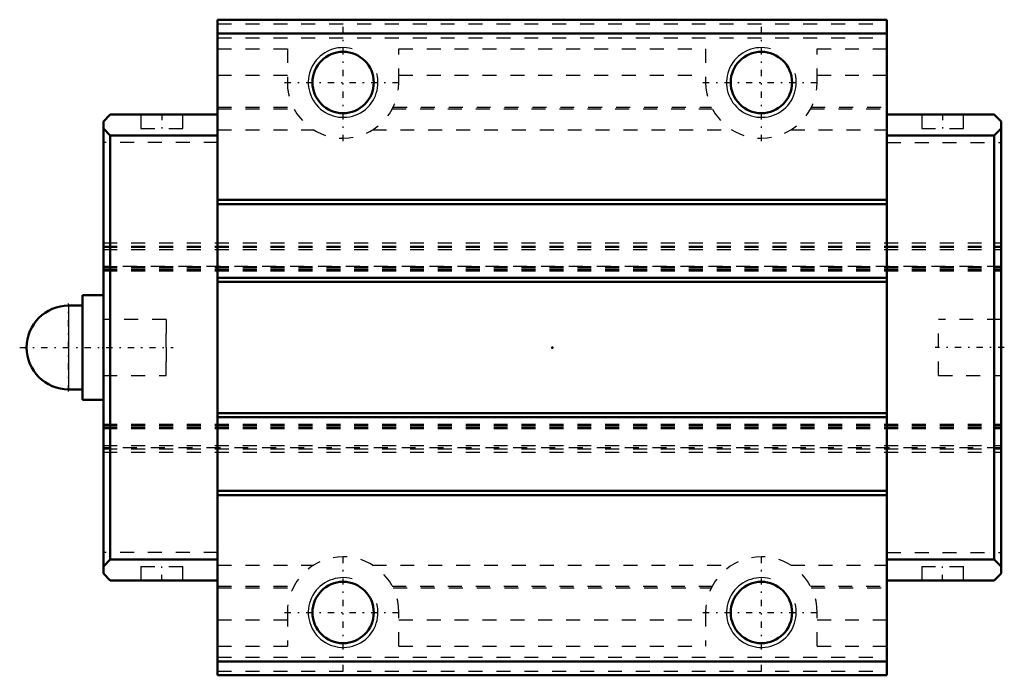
# Model space of a CAD drawing. Header units: millimetres. Extents: x -38.2 to 32.4, y -23.5 to 23.5.
import ezdxf

# ---------------------------------------------------------------- set-up
doc = ezdxf.new("R2010")
doc.units = ezdxf.units.MM
doc.linetypes.add('Center', pattern=[1.5, 0.45, -0.5, 0.05, -0.5])
doc.linetypes.add('Dashed', pattern=[2, 1, -1])
for name, color, linetype, lineweight in [('2d ConnectionPoints', 7, 'Continuous', 50), ('AM_0', 7, 'Continuous', 50), ('AM_4', 3, 'Continuous', 25), ('AM_5', 3, 'Continuous', 25), ('AM_7', 7, 'Center', 25), ('AM_9', 6, 'Dashed', 25)]:
    doc.layers.add(name, color=color, linetype=linetype, lineweight=lineweight)

# ---------------------------------------------------------------- blocks, each defined once
blk = doc.blocks.new('1_PB1021B_SHS_grease_nipple_joint_0_in_SHS15C1SS_GK__BLOCK_PB1021B1__4')
at = {"layer": 'AM_0'}
for p, q in [((-33.7, 3.75), (-33.7, -3.75)), ((-32.2, 3.75), (-33.7, 3.75)), ((-33.7, 3), (-34.7, 3)), ((-34.7, -3), (-33.7, -3)), ((-33.7, -3.75), (-32.2, -3.75))]:
    blk.add_line(p, q, dxfattribs=at)
blk.add_arc((-34.7, 0), 3, 90, 270, dxfattribs=at)
at = {"layer": 'AM_4'}
blk.add_line((-34.7, 3), (-34.7, -3), dxfattribs=at)
at = {"layer": 'AM_7'}
for p, q in [((-34.7, -3.15), (-34.7, 3.15)), ((-38.2, 0), (-27.2, 0))]:
    blk.add_line(p, q, dxfattribs=at)
at = {"layer": 'AM_9'}
for p, q in [((-27.7, 2), (-32.2, 2)), ((-27.7, 2), (-27.7, -2)), ((-32.2, -2), (-27.7, -2))]:
    blk.add_line(p, q, dxfattribs=at)
blk = doc.blocks.new('2_SHS15CSSPB1021B1_Slide25_55_0_in_SHS15C1SS_GK__BLOCK_PB1021B1__4')
at = {"layer": 'AM_0'}
for p, q in [((-24, 23.5), (24, 23.5)), ((-24, -23.5), (-24, 23.5)), ((24, -23.5), (24, 23.5)), ((-24, 22.5), (24, 22.5)), ((-31.7, 16.7), (-32.2, 16.2)), ((-24, 16.7), (-31.7, 16.7)), ((24, 16.7), (31.7, 16.7)), ((31.7, 16.7), (32.2, 16.2)), ((-32.2, -16.2), (-32.2, 16.2)), ((-32.2, 15.7), (-31.7, 15.2)), ((32.2, 15.7), (31.7, 15.2)), ((32.2, -16.2), (32.2, 16.2)), ((-24, 15.2), (-31.7, 15.2)), ((-31.7, 15.2), (-31.7, -15.2)), ((24, 15.2), (31.7, 15.2)), ((31.7, 15.2), (31.7, -15.2)), ((-24, 10.575), (24, 10.575)), ((-24, 10.275), (24, 10.275)), ((-24, 5), (24, 5)), ((-24, 4.7), (24, 4.7)), ((-24, -4.7), (24, -4.7)), ((-24, -5), (24, -5)), ((-24, -10.275), (24, -10.275)), ((-24, -10.575), (24, -10.575)), ((-31.7, -15.2), (-32.2, -15.7)), ((-24, -15.2), (-31.7, -15.2)), ((24, -15.2), (31.7, -15.2)), ((31.7, -15.2), (32.2, -15.7)), ((-32.2, -16.2), (-31.7, -16.7)), ((32.2, -16.2), (31.7, -16.7)), ((-24, -16.7), (-31.7, -16.7)), ((24, -16.7), (31.7, -16.7)), ((-24, -22.5), (24, -22.5)), ((-24, -23.5), (24, -23.5))]:
    blk.add_line(p, q, dxfattribs=at)
for centre in [(-15, 19), (15, 19), (-15, -19), (15, -19)]:
    blk.add_circle(centre, 2.2, dxfattribs=at)
at = {"layer": 'AM_5'}
for centre in [(-15, 19), (15, 19), (-15, -19), (15, -19)]:
    blk.add_arc(centre, 2.5, 75, 15, dxfattribs=at)
at = {"layer": 'AM_7'}
for p, q in [((-15, 14.8), (-15, 23.2)), ((15, 14.8), (15, 23.2)), ((-19.2, 19), (-10.8, 19)), ((10.8, 19), (19.2, 19)), ((-28, 16.75), (-28, 15.65)), ((28, 16.75), (28, 15.65)), ((32.425, 0), (27.475, 0)), ((-15, -23.2), (-15, -14.8)), ((15, -23.2), (15, -14.8)), ((-28, -16.75), (-28, -15.65)), ((28, -16.75), (28, -15.65)), ((-19.2, -19), (-10.8, -19)), ((10.8, -19), (19.2, -19))]:
    blk.add_line(p, q, dxfattribs=at)
at = {"layer": 'AM_9'}
for p, q in [((-24, 23.2), (24, 23.2)), ((-24, 22.2), (24, 22.2)), ((-24, 21.412), (-19, 21.412)), ((-19, 21.412), (-19, 19)), ((-11, 21.412), (11, 21.412)), ((-11, 19), (-11, 21.412)), ((11, 21.412), (11, 19)), ((19, 19), (19, 21.412)), ((19, 21.412), (24, 21.412)), ((-24, 19.533), (-19, 19.533)), ((-11, 19.533), (11, 19.533)), ((19, 19.533), (24, 19.533)), ((-24, 17.221), (-18.582, 17.221)), ((-24, 17.1), (-18.52, 17.1)), ((-11.48, 17.1), (11.48, 17.1)), ((-11.418, 17.221), (11.418, 17.221)), ((18.52, 17.1), (24, 17.1)), ((18.582, 17.221), (24, 17.221)), ((-29.5, 16.7), (-29.5, 15.7)), ((-26.5, 15.7), (-26.5, 16.7)), ((26.5, 16.7), (26.5, 15.7)), ((29.5, 15.7), (29.5, 16.7)), ((-29.5, 15.7), (-26.5, 15.7)), ((-24, 15.6), (-17.107, 15.6)), ((-12.893, 15.6), (12.893, 15.6)), ((17.107, 15.6), (24, 15.6)), ((26.5, 15.7), (29.5, 15.7)), ((-24, 14.7), (-32.2, 14.7)), ((24, 14.7), (32.2, 14.7)), ((-32.2, 7.5), (32.2, 7.5)), ((-32.2, 7.265), (32.2, 7.265)), ((-32.2, 7.265), (32.2, 7.265)), ((-32.2, 7.2), (32.2, 7.2)), ((-32.2, 7.034), (32.2, 7.034)), ((-32.2, 5.81), (32.2, 5.81)), ((32.2, 5.81), (-32.2, 5.81)), ((-32.2, 5.803), (32.2, 5.803)), ((-32.2, 5.724), (32.2, 5.724)), ((-32.2, 5.714), (32.2, 5.714)), ((-32.2, 5.6), (32.2, 5.6)), ((-32.2, 5.588), (32.2, 5.588)), ((-32.2, 5.5), (32.2, 5.5)), ((-27.7, 2), (-32.2, 2)), ((-27.7, -2), (-27.7, 2)), ((27.7, -2), (27.7, 2)), ((32.2, 2), (27.7, 2)), ((-32.2, -2), (-27.7, -2)), ((27.7, -2), (32.2, -2)), ((-32.2, -5.5), (32.2, -5.5)), ((-32.2, -5.588), (32.2, -5.588)), ((-32.2, -5.6), (32.2, -5.6)), ((-32.2, -5.714), (32.2, -5.714)), ((-32.2, -5.724), (32.2, -5.724)), ((-32.2, -5.803), (32.2, -5.803)), ((-32.2, -5.81), (32.2, -5.81)), ((-32.2, -5.81), (32.2, -5.81)), ((-32.2, -7.034), (32.2, -7.034)), ((32.2, -7.2), (-32.2, -7.2)), ((-32.2, -7.265), (32.2, -7.265)), ((-32.2, -7.265), (32.2, -7.265)), ((-32.2, -7.5), (32.2, -7.5)), ((-24, -14.7), (-32.2, -14.7)), ((24, -14.7), (32.2, -14.7)), ((-29.5, -15.7), (-26.5, -15.7)), ((-29.5, -15.7), (-29.5, -16.7)), ((-26.5, -16.7), (-26.5, -15.7)), ((-24, -15.6), (-17.107, -15.6)), ((-12.893, -15.6), (12.893, -15.6)), ((17.107, -15.6), (24, -15.6)), ((26.5, -15.7), (29.5, -15.7)), ((26.5, -15.7), (26.5, -16.7)), ((29.5, -16.7), (29.5, -15.7)), ((-24, -17.1), (-18.52, -17.1)), ((-24, -17.221), (-18.582, -17.221)), ((-11.48, -17.1), (11.48, -17.1)), ((-11.418, -17.221), (11.418, -17.221)), ((18.52, -17.1), (24, -17.1)), ((18.582, -17.221), (24, -17.221)), ((-19, -19), (-19, -21.412)), ((-11, -21.412), (-11, -19)), ((11, -19), (11, -21.412)), ((19, -21.412), (19, -19)), ((-24, -19.533), (-19, -19.533)), ((-11, -19.533), (11, -19.533)), ((19, -19.533), (24, -19.533)), ((-24, -21.412), (-19, -21.412)), ((-11, -21.412), (11, -21.412)), ((19, -21.412), (24, -21.412)), ((-24, -22.2), (24, -22.2)), ((-24, -23.2), (24, -23.2))]:
    blk.add_line(p, q, dxfattribs=at)
for centre, start, end in [((-15, 19), 180, 0), ((15, 19), 180, 360), ((-15, -19), 0, 180), ((15, -19), 0, 180)]:
    blk.add_arc(centre, 4, start, end, dxfattribs=at)

msp = doc.modelspace()

# ---------------------------------------------------------------- linework, layer by layer
at = {"layer": '2d ConnectionPoints'}
for p in [(-28, 16.7), (28, 16.7), (-32.2, 0), (0, 0), (32.2, 0), (-28, -16.7), (28, -16.7)]:
    msp.add_point(p, dxfattribs=at)

# ---------------------------------------------------------------- block references
for name in ['2_SHS15CSSPB1021B1_Slide25_55_0_in_SHS15C1SS_GK__BLOCK_PB1021B1__4', '1_PB1021B_SHS_grease_nipple_joint_0_in_SHS15C1SS_GK__BLOCK_PB1021B1__4']:
    msp.add_blockref(name, (0, 0))

doc.saveas('drawing.dxf')
